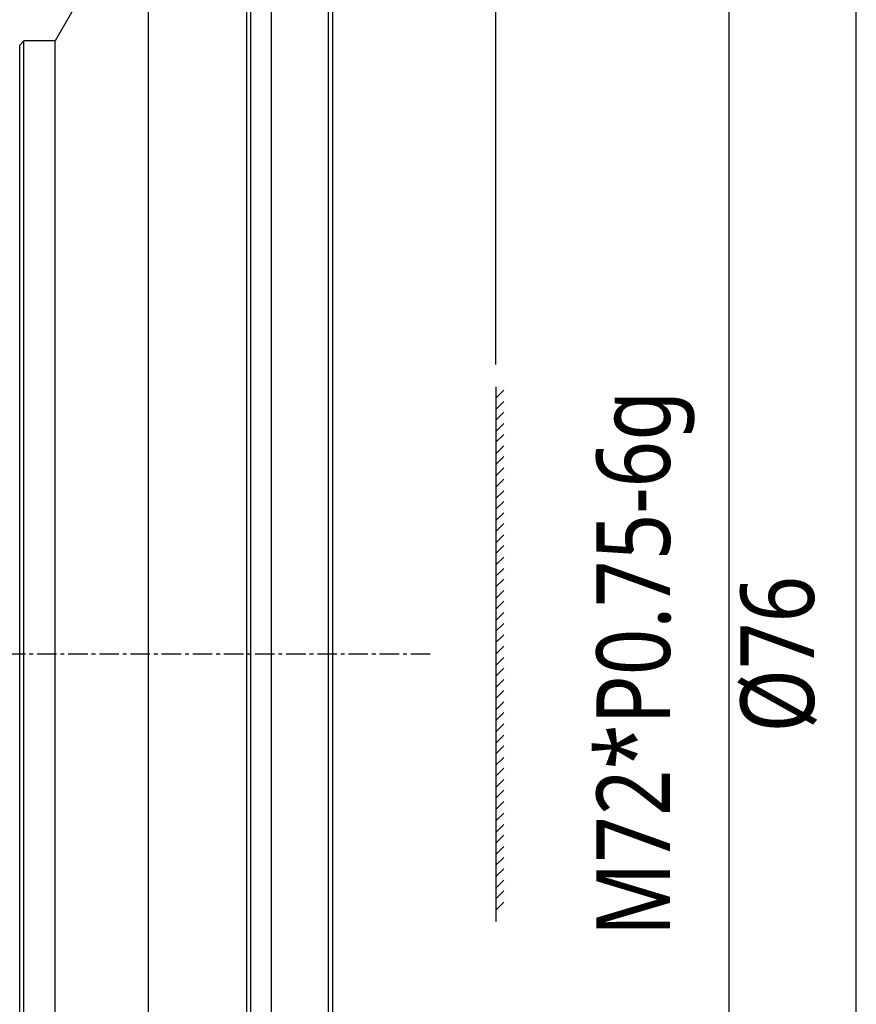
# Model space of a CAD drawing. Extents: x 465 to 776, y -135 to 0.
# Tile 43 of 47: x 573 to 614, y -95 to -46. Entities that reach past the tile are written whole.
import ezdxf

# ---------------------------------------------------------------- set-up
doc = ezdxf.new("R2010")
doc.units = 0
doc.header["$LTSCALE"] = 0.03
doc.header["$MEASUREMENT"] = 0
doc.linetypes.add('CENTER', pattern=[50.8, 31.75, -6.35, 6.35, -6.35])
doc.layers.get('0').update_dxf_attribs({"linetype": 'CONTINUOUS'})
doc.layers.add('1', color=7, linetype='CONTINUOUS')
doc.layers.add('3', color=7, linetype='CONTINUOUS')
doc.styles.get("Standard").update_dxf_attribs({"font": 'Roboto-Regular.ttf', "width": 0.85})

msp = doc.modelspace()

# ---------------------------------------------------------------- linework, layer by layer
for p, q in [((596.36453, -63.36355), (596.36453, -27.0785)), ((614.00679, -111.93822), (614.00679, -43.13822)), ((607.76785, -45.13822), (607.76785, -109.93822)), ((596.36453, -65.00629), (596.75192, -64.6189)), ((596.36453, -65.56263), (596.75192, -65.17524)), ((596.36453, -66.08595), (596.75192, -65.69856)), ((596.36453, -66.64229), (596.75192, -66.2549)), ((596.36453, -67.17306), (596.75192, -66.78567)), ((596.36453, -67.7294), (596.75192, -67.34201)), ((596.36453, -68.25272), (596.75192, -67.86533)), ((596.36453, -68.80906), (596.75192, -68.42167)), ((596.36453, -69.37051), (596.75192, -68.98313)), ((596.36453, -69.92685), (596.75192, -69.53947)), ((596.36453, -70.45018), (596.75192, -70.06279)), ((596.36453, -71.00652), (596.75192, -70.61913)), ((596.36453, -71.53728), (596.75192, -71.1499)), ((596.36453, -72.09362), (596.75192, -71.70624)), ((596.36453, -72.61695), (596.75192, -72.22956)), ((596.36453, -73.17329), (596.75192, -72.7859)), ((596.36453, -73.72963), (596.75192, -73.34224)), ((596.36453, -74.25295), (596.75192, -73.86557)), ((596.36453, -74.80929), (596.75192, -74.42191)), ((596.36453, -75.34006), (596.75192, -74.95267)), ((596.36453, -75.8964), (596.75192, -75.50901)), ((596.36453, -76.41972), (596.75192, -76.03234)), ((596.36453, -76.97606), (596.75192, -76.58868)), ((596.36453, -77.53752), (596.75192, -77.15013)), ((596.36453, -78.09386), (596.75192, -77.70647)), ((596.36453, -78.61718), (596.75192, -78.22979)), ((596.36453, -79.17352), (596.75192, -78.78613)), ((596.36453, -79.70429), (596.75192, -79.3169)), ((596.36453, -80.26063), (596.75192, -79.87324)), ((596.36453, -80.78395), (596.75192, -80.39656)), ((596.36453, -81.34029), (596.75192, -80.9529)), ((596.36453, -81.89663), (596.75192, -81.50924)), ((596.36453, -82.41995), (596.75192, -82.03257)), ((596.36453, -82.97629), (596.75192, -82.58891)), ((596.36453, -83.50706), (596.75192, -83.11967)), ((596.36453, -84.0634), (596.75192, -83.67601)), ((596.36453, -84.58672), (596.75192, -84.19934)), ((596.36453, -85.14306), (596.75192, -84.75568)), ((596.36453, -85.70452), (596.75192, -85.31713)), ((596.36453, -86.26086), (596.75192, -85.87347)), ((596.36453, -86.78418), (596.75192, -86.3968)), ((596.36453, -87.34052), (596.75192, -86.95314)), ((596.36453, -87.87129), (596.75192, -87.4839)), ((596.36453, -88.42763), (596.75192, -88.04024)), ((596.36453, -88.98397), (596.75192, -88.59658)), ((596.36453, -89.50729), (596.75192, -89.11991)), ((596.36453, -90.06363), (596.75192, -89.67625))]:
    msp.add_line(p, q)
at = {"linetype": 'Continuous'}
msp.add_line((596.36453, -64.45266), (596.36453, -90.62378), dxfattribs=at)
at = {"layer": '1', "linetype": 'CENTER'}
msp.add_line((593.15871, -77.53822), (489.66379, -77.53822), dxfattribs=at)
at = {"layer": '3', "color": 7, "linetype": 'Continuous'}
for p, q in [((579.36789, -39.53822), (574.79851, -47.53298)), ((579.36789, -115.53822), (579.36789, -39.53822)), ((584.16789, -39.53822), (584.16789, -115.53822)), ((584.36789, -39.73822), (584.36789, -115.33822)), ((585.36789, -41.53822), (585.36789, -113.53822)), ((588.16789, -41.53822), (588.16789, -113.53822)), ((588.36789, -41.73822), (588.36789, -113.33822)), ((573.26789, -47.53298), (573.06789, -47.73298)), ((573.26789, -107.54346), (573.26789, -47.53298)), ((574.79851, -47.53298), (573.26789, -47.53298)), ((574.79851, -107.54346), (574.79851, -47.53298)), ((573.06789, -107.34346), (573.06789, -47.73298))]:
    msp.add_line(p, q, dxfattribs=at)

# ---------------------------------------------------------------- texts
at = {"width": 0.85}
msp.add_text('M72*P0.75-6g', height=3.6, rotation=90, dxfattribs=at).set_placement((604.88983, -91.3513))
at = {"insert": (610.21764, -77.53822), "char_height": 3.6, "attachment_point": 5, "rotation": 90}
msp.add_mtext('\\A1;%%c{\\A1;76}', dxfattribs=at)

doc.saveas('drawing.dxf')
